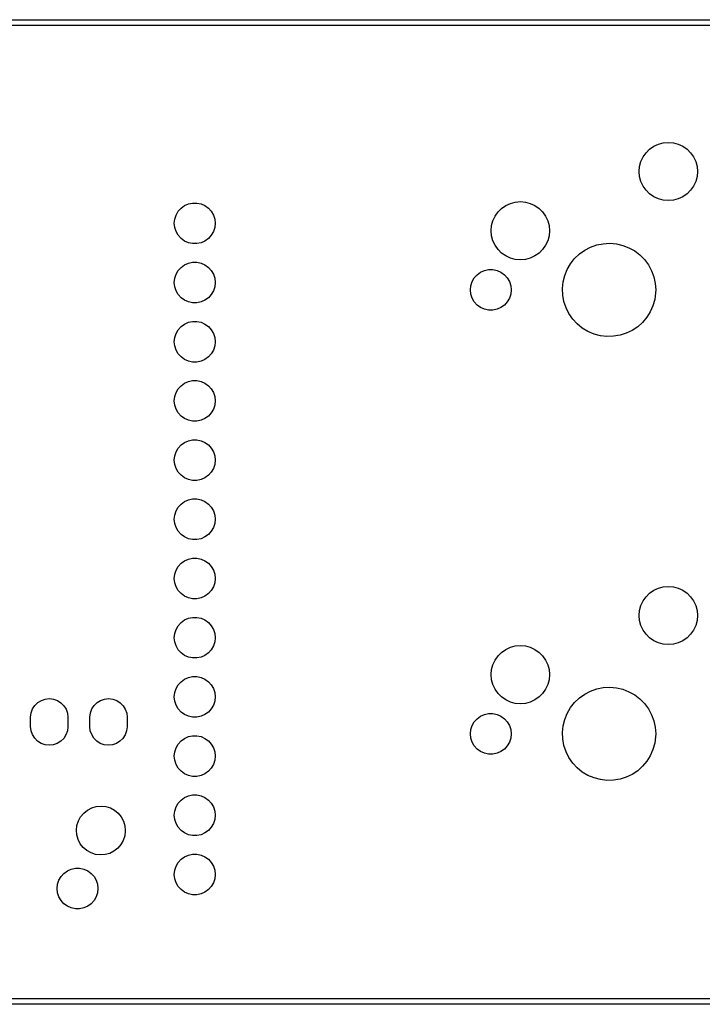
# Model space of a CAD drawing. Extents: x 93 to 214, y -121 to -79.
# Tile 3 of 4: x 154 to 183, y -121 to -79. Entities that reach past the tile are written whole.
import ezdxf

# ---------------------------------------------------------------- set-up
doc = ezdxf.new("R2010")
doc.units = 0
doc.layers.add('BLACK', color=7, linetype='CONTINUOUS')

msp = doc.modelspace()

# ---------------------------------------------------------------- linework, layer by layer
at = {"layer": 'BLACK', "linetype": 'CONTINUOUS'}
for p, q in [((98.5987, -79.1184), (208.599, -79.1184)), ((208.599, -79.3684), (98.5987, -79.3684)), ((180.918, -84.5509), (181.115, -84.4588)), ((181.115, -84.4588), (181.326, -84.4024)), ((181.326, -84.4024), (181.543, -84.3834)), ((181.543, -84.3834), (181.76, -84.4024)), ((181.76, -84.4024), (181.97, -84.4588)), ((181.97, -84.4588), (182.168, -84.5509)), ((180.46, -85.0084), (180.585, -84.83)), ((180.585, -84.83), (180.739, -84.6759)), ((180.739, -84.6759), (180.918, -84.5509)), ((182.168, -84.5509), (182.346, -84.6759)), ((182.346, -84.6759), (182.5, -84.83)), ((182.5, -84.83), (182.625, -85.0084)), ((180.312, -85.4164), (180.368, -85.2059)), ((180.368, -85.2059), (180.46, -85.0084)), ((182.625, -85.0084), (182.717, -85.2059)), ((182.717, -85.2059), (182.774, -85.4164)), ((180.293, -85.6334), (180.312, -85.4164)), ((180.312, -85.8505), (180.293, -85.6334)), ((182.774, -85.4164), (182.793, -85.6334)), ((182.793, -85.6334), (182.774, -85.8505)), ((180.368, -86.061), (180.312, -85.8505)), ((180.46, -86.2584), (180.368, -86.061)), ((182.717, -86.061), (182.625, -86.2584)), ((182.774, -85.8505), (182.717, -86.061)), ((180.585, -86.4369), (180.46, -86.2584)), ((180.739, -86.591), (180.585, -86.4369)), ((180.918, -86.716), (180.739, -86.591)), ((182.346, -86.591), (182.168, -86.716)), ((182.5, -86.4369), (182.346, -86.591)), ((182.625, -86.2584), (182.5, -86.4369)), ((160.785, -87.097), (160.952, -87.0225)), ((160.952, -87.0225), (161.131, -86.9844)), ((161.131, -86.9844), (161.314, -86.9844)), ((161.314, -86.9844), (161.494, -87.0225)), ((161.494, -87.0225), (161.661, -87.097)), ((174.568, -87.0909), (174.765, -86.9988)), ((174.765, -86.9988), (174.976, -86.9424)), ((174.976, -86.9424), (175.193, -86.9234)), ((175.193, -86.9234), (175.41, -86.9424)), ((175.41, -86.9424), (175.62, -86.9988)), ((175.62, -86.9988), (175.818, -87.0909)), ((181.115, -86.8081), (180.918, -86.716)), ((181.326, -86.8644), (181.115, -86.8081)), ((181.543, -86.8834), (181.326, -86.8644)), ((181.76, -86.8644), (181.543, -86.8834)), ((181.97, -86.8081), (181.76, -86.8644)), ((182.168, -86.716), (181.97, -86.8081)), ((160.422, -87.4995), (160.514, -87.3409)), ((160.514, -87.3409), (160.636, -87.2047)), ((160.636, -87.2047), (160.785, -87.097)), ((161.661, -87.097), (161.809, -87.2047)), ((161.809, -87.2047), (161.932, -87.3409)), ((161.932, -87.3409), (162.023, -87.4995)), ((174.11, -87.5484), (174.235, -87.37)), ((174.235, -87.37), (174.389, -87.2159)), ((174.389, -87.2159), (174.568, -87.0909)), ((175.818, -87.0909), (175.996, -87.2159)), ((175.996, -87.2159), (176.15, -87.37)), ((176.15, -87.37), (176.275, -87.5484)), ((160.347, -87.8559), (160.366, -87.6737)), ((160.366, -88.0381), (160.347, -87.8559)), ((160.366, -87.6737), (160.422, -87.4995)), ((162.023, -87.4995), (162.08, -87.6737)), ((162.08, -87.6737), (162.099, -87.8559)), ((162.099, -87.8559), (162.08, -88.0381)), ((173.962, -87.9564), (174.018, -87.7459)), ((174.018, -87.7459), (174.11, -87.5484)), ((176.275, -87.5484), (176.367, -87.7459)), ((176.367, -87.7459), (176.424, -87.9564)), ((160.422, -88.2124), (160.366, -88.0381)), ((160.514, -88.371), (160.422, -88.2124)), ((162.023, -88.2124), (161.932, -88.371)), ((162.08, -88.0381), (162.023, -88.2124)), ((173.943, -88.1734), (173.962, -87.9564)), ((173.962, -88.3905), (173.943, -88.1734)), ((176.424, -87.9564), (176.443, -88.1734)), ((176.443, -88.1734), (176.424, -88.3905)), ((160.636, -88.5072), (160.514, -88.371)), ((160.785, -88.6148), (160.636, -88.5072)), ((160.952, -88.6893), (160.785, -88.6148)), ((161.131, -88.7274), (160.952, -88.6893)), ((161.494, -88.6893), (161.314, -88.7274)), ((161.661, -88.6148), (161.494, -88.6893)), ((161.809, -88.5072), (161.661, -88.6148)), ((161.932, -88.371), (161.809, -88.5072)), ((174.018, -88.601), (173.962, -88.3905)), ((174.11, -88.7984), (174.018, -88.601)), ((176.367, -88.601), (176.275, -88.7984)), ((176.424, -88.3905), (176.367, -88.601)), ((178.752, -88.7292), (179.034, -88.7137)), ((179.034, -88.7137), (179.316, -88.7381)), ((161.314, -88.7274), (161.131, -88.7274)), ((174.235, -88.9769), (174.11, -88.7984)), ((174.389, -89.131), (174.235, -88.9769)), ((174.568, -89.256), (174.389, -89.131)), ((175.996, -89.131), (175.818, -89.256)), ((176.15, -88.9769), (175.996, -89.131)), ((176.275, -88.7984), (176.15, -88.9769)), ((177.728, -89.1724), (177.958, -89.0082)), ((177.958, -89.0082), (178.209, -88.8779)), ((178.209, -88.8779), (178.475, -88.7843)), ((178.475, -88.7843), (178.752, -88.7292)), ((179.316, -88.7381), (179.591, -88.8019)), ((179.591, -88.8019), (179.854, -88.9038)), ((179.854, -88.9038), (180.101, -89.0418)), ((180.101, -89.0418), (180.325, -89.2132)), ((160.785, -89.637), (160.952, -89.5625)), ((160.952, -89.5625), (161.131, -89.5244)), ((161.131, -89.5244), (161.314, -89.5244)), ((161.314, -89.5244), (161.494, -89.5625)), ((161.494, -89.5625), (161.661, -89.637)), ((174.765, -89.3481), (174.568, -89.256)), ((174.976, -89.4044), (174.765, -89.3481)), ((175.193, -89.4234), (174.976, -89.4044)), ((175.41, -89.4044), (175.193, -89.4234)), ((175.62, -89.3481), (175.41, -89.4044)), ((175.818, -89.256), (175.62, -89.3481)), ((177.349, -89.5893), (177.524, -89.3674)), ((177.524, -89.3674), (177.728, -89.1724)), ((180.325, -89.2132), (180.524, -89.4145)), ((180.524, -89.4145), (180.691, -89.6418)), ((160.422, -90.0395), (160.514, -89.8809)), ((160.514, -89.8809), (160.636, -89.7447)), ((160.636, -89.7447), (160.785, -89.637)), ((161.661, -89.637), (161.809, -89.7447)), ((161.809, -89.7447), (161.932, -89.8809)), ((161.932, -89.8809), (162.023, -90.0395)), ((173.337, -90.0632), (173.485, -89.9557)), ((173.485, -89.9557), (173.652, -89.8813)), ((173.652, -89.8813), (173.831, -89.8432)), ((173.831, -89.8432), (174.014, -89.8432)), ((174.014, -89.8432), (174.193, -89.8813)), ((174.193, -89.8813), (174.36, -89.9557)), ((174.36, -89.9557), (174.508, -90.0632)), ((177.101, -90.0954), (177.207, -89.8336)), ((177.207, -89.8336), (177.349, -89.5893)), ((180.691, -89.6418), (180.826, -89.8904)), ((180.826, -89.8904), (180.923, -90.1555)), ((160.347, -90.3959), (160.366, -90.2137)), ((160.366, -90.5781), (160.347, -90.3959)), ((160.366, -90.2137), (160.422, -90.0395)), ((162.023, -90.0395), (162.08, -90.2137)), ((162.08, -90.2137), (162.099, -90.3959)), ((162.099, -90.3959), (162.08, -90.5781)), ((173.067, -90.5315), (173.123, -90.3575)), ((173.123, -90.3575), (173.215, -90.1991)), ((173.215, -90.1991), (173.337, -90.0632)), ((174.508, -90.0632), (174.631, -90.1991)), ((174.631, -90.1991), (174.722, -90.3575)), ((174.722, -90.3575), (174.779, -90.5315)), ((177.004, -90.6506), (177.033, -90.3696)), ((177.033, -90.3696), (177.101, -90.0954)), ((180.923, -90.1555), (180.983, -90.4316)), ((160.422, -90.7524), (160.366, -90.5781)), ((160.514, -90.911), (160.422, -90.7524)), ((162.023, -90.7524), (161.932, -90.911)), ((162.08, -90.5781), (162.023, -90.7524)), ((173.048, -90.7134), (173.067, -90.5315)), ((173.067, -90.8954), (173.048, -90.7134)), ((174.779, -90.5315), (174.798, -90.7134)), ((174.798, -90.7134), (174.779, -90.8954)), ((177.015, -90.9329), (177.004, -90.6506)), ((180.983, -90.4316), (181.003, -90.7134)), ((181.003, -90.7134), (180.999, -90.839)), ((160.636, -91.0472), (160.514, -90.911)), ((160.785, -91.1548), (160.636, -91.0472)), ((160.952, -91.2293), (160.785, -91.1548)), ((161.131, -91.2674), (160.952, -91.2293)), ((161.494, -91.2293), (161.314, -91.2674)), ((161.661, -91.1548), (161.494, -91.2293)), ((161.809, -91.0472), (161.661, -91.1548)), ((161.932, -90.911), (161.809, -91.0472)), ((173.123, -91.0693), (173.067, -90.8954)), ((173.215, -91.2278), (173.123, -91.0693)), ((173.337, -91.3637), (173.215, -91.2278)), ((174.631, -91.2278), (174.508, -91.3637)), ((174.722, -91.0693), (174.631, -91.2278)), ((174.779, -90.8954), (174.722, -91.0693)), ((177.066, -91.2108), (177.015, -90.9329)), ((177.155, -91.4788), (177.066, -91.2108)), ((180.961, -91.119), (180.885, -91.3909)), ((180.999, -90.839), (180.961, -91.119)), ((161.314, -91.2674), (161.131, -91.2674)), ((173.485, -91.4712), (173.337, -91.3637)), ((173.652, -91.5456), (173.485, -91.4712)), ((173.831, -91.5836), (173.652, -91.5456)), ((174.014, -91.5836), (173.831, -91.5836)), ((174.193, -91.5456), (174.014, -91.5836)), ((174.36, -91.4712), (174.193, -91.5456)), ((174.508, -91.3637), (174.36, -91.4712)), ((177.281, -91.7315), (177.155, -91.4788)), ((180.77, -91.6493), (180.621, -91.889)), ((180.885, -91.3909), (180.77, -91.6493)), ((160.785, -92.177), (160.952, -92.1025)), ((160.952, -92.1025), (161.131, -92.0644)), ((161.131, -92.0644), (161.314, -92.0644)), ((161.314, -92.0644), (161.494, -92.1025)), ((161.494, -92.1025), (161.661, -92.177)), ((177.442, -91.9639), (177.281, -91.7315)), ((177.634, -92.1714), (177.442, -91.9639)), ((180.621, -91.889), (180.439, -92.1053)), ((160.422, -92.5795), (160.514, -92.4209)), ((160.514, -92.4209), (160.636, -92.2847)), ((160.636, -92.2847), (160.785, -92.177)), ((161.661, -92.177), (161.809, -92.2847)), ((161.809, -92.2847), (161.932, -92.4209)), ((161.932, -92.4209), (162.023, -92.5795)), ((177.853, -92.3497), (177.634, -92.1714)), ((178.095, -92.4955), (177.853, -92.3497)), ((178.355, -92.6056), (178.095, -92.4955)), ((179.994, -92.4507), (179.739, -92.573)), ((180.229, -92.2937), (179.994, -92.4507)), ((180.439, -92.1053), (180.229, -92.2937)), ((160.347, -92.9359), (160.366, -92.7537)), ((160.366, -93.1181), (160.347, -92.9359)), ((160.366, -92.7537), (160.422, -92.5795)), ((162.023, -92.5795), (162.08, -92.7537)), ((162.08, -92.7537), (162.099, -92.9359)), ((162.099, -92.9359), (162.08, -93.1181)), ((178.628, -92.678), (178.355, -92.6056)), ((178.909, -92.7112), (178.628, -92.678)), ((179.191, -92.7046), (178.909, -92.7112)), ((179.47, -92.6582), (179.191, -92.7046)), ((179.739, -92.573), (179.47, -92.6582)), ((160.422, -93.2924), (160.366, -93.1181)), ((160.514, -93.451), (160.422, -93.2924)), ((162.023, -93.2924), (161.932, -93.451)), ((162.08, -93.1181), (162.023, -93.2924)), ((160.636, -93.5872), (160.514, -93.451)), ((160.785, -93.6948), (160.636, -93.5872)), ((160.952, -93.7693), (160.785, -93.6948)), ((161.131, -93.8074), (160.952, -93.7693)), ((161.494, -93.7693), (161.314, -93.8074)), ((161.661, -93.6948), (161.494, -93.7693)), ((161.809, -93.5872), (161.661, -93.6948)), ((161.932, -93.451), (161.809, -93.5872)), ((161.314, -93.8074), (161.131, -93.8074)), ((160.952, -94.6425), (161.131, -94.6044)), ((161.131, -94.6044), (161.314, -94.6044)), ((161.314, -94.6044), (161.494, -94.6425)), ((160.422, -95.1195), (160.514, -94.9609)), ((160.514, -94.9609), (160.636, -94.8247)), ((160.636, -94.8247), (160.785, -94.717)), ((160.785, -94.717), (160.952, -94.6425)), ((161.494, -94.6425), (161.661, -94.717)), ((161.661, -94.717), (161.809, -94.8247)), ((161.809, -94.8247), (161.932, -94.9609)), ((161.932, -94.9609), (162.023, -95.1195)), ((160.347, -95.4759), (160.366, -95.2937)), ((160.366, -95.6581), (160.347, -95.4759)), ((160.366, -95.2937), (160.422, -95.1195)), ((162.023, -95.1195), (162.08, -95.2937)), ((162.08, -95.2937), (162.099, -95.4759)), ((162.099, -95.4759), (162.08, -95.6581)), ((160.422, -95.8324), (160.366, -95.6581)), ((160.514, -95.991), (160.422, -95.8324)), ((162.023, -95.8324), (161.932, -95.991)), ((162.08, -95.6581), (162.023, -95.8324)), ((160.636, -96.1272), (160.514, -95.991)), ((160.785, -96.2348), (160.636, -96.1272)), ((160.952, -96.3093), (160.785, -96.2348)), ((161.131, -96.3474), (160.952, -96.3093)), ((161.494, -96.3093), (161.314, -96.3474)), ((161.661, -96.2348), (161.494, -96.3093)), ((161.809, -96.1272), (161.661, -96.2348)), ((161.932, -95.991), (161.809, -96.1272)), ((161.314, -96.3474), (161.131, -96.3474)), ((160.952, -97.1825), (161.131, -97.1444)), ((161.131, -97.1444), (161.314, -97.1444)), ((161.314, -97.1444), (161.494, -97.1825)), ((160.422, -97.6595), (160.514, -97.5009)), ((160.514, -97.5009), (160.636, -97.3647)), ((160.636, -97.3647), (160.785, -97.257)), ((160.785, -97.257), (160.952, -97.1825)), ((161.494, -97.1825), (161.661, -97.257)), ((161.661, -97.257), (161.809, -97.3647)), ((161.809, -97.3647), (161.932, -97.5009)), ((161.932, -97.5009), (162.023, -97.6595)), ((160.347, -98.0159), (160.366, -97.8337)), ((160.366, -98.1981), (160.347, -98.0159)), ((160.366, -97.8337), (160.422, -97.6595)), ((162.023, -97.6595), (162.08, -97.8337)), ((162.08, -97.8337), (162.099, -98.0159)), ((162.099, -98.0159), (162.08, -98.1981)), ((160.422, -98.3724), (160.366, -98.1981)), ((160.514, -98.531), (160.422, -98.3724)), ((162.023, -98.3724), (161.932, -98.531)), ((162.08, -98.1981), (162.023, -98.3724)), ((160.636, -98.6672), (160.514, -98.531)), ((160.785, -98.7748), (160.636, -98.6672)), ((160.952, -98.8494), (160.785, -98.7748)), ((161.131, -98.8874), (160.952, -98.8494)), ((161.494, -98.8494), (161.314, -98.8874)), ((161.661, -98.7748), (161.494, -98.8494)), ((161.809, -98.6672), (161.661, -98.7748)), ((161.932, -98.531), (161.809, -98.6672)), ((161.314, -98.8874), (161.131, -98.8874)), ((160.952, -99.7225), (161.131, -99.6844)), ((161.131, -99.6844), (161.314, -99.6844)), ((161.314, -99.6844), (161.494, -99.7225)), ((160.422, -100.2), (160.514, -100.041)), ((160.514, -100.041), (160.636, -99.9047)), ((160.636, -99.9047), (160.785, -99.797)), ((160.785, -99.797), (160.952, -99.7225)), ((161.494, -99.7225), (161.661, -99.797)), ((161.661, -99.797), (161.809, -99.9047)), ((161.809, -99.9047), (161.932, -100.041)), ((161.932, -100.041), (162.023, -100.2)), ((160.347, -100.556), (160.366, -100.374)), ((160.366, -100.374), (160.422, -100.2)), ((162.023, -100.2), (162.08, -100.374)), ((162.08, -100.374), (162.099, -100.556)), ((160.366, -100.738), (160.347, -100.556)), ((160.422, -100.912), (160.366, -100.738)), ((160.514, -101.071), (160.422, -100.912)), ((162.023, -100.912), (161.932, -101.071)), ((162.08, -100.738), (162.023, -100.912)), ((162.099, -100.556), (162.08, -100.738)), ((160.636, -101.207), (160.514, -101.071)), ((160.785, -101.315), (160.636, -101.207)), ((160.952, -101.389), (160.785, -101.315)), ((161.131, -101.427), (160.952, -101.389)), ((161.494, -101.389), (161.314, -101.427)), ((161.661, -101.315), (161.494, -101.389)), ((161.809, -101.207), (161.661, -101.315)), ((161.932, -101.071), (161.809, -101.207)), ((161.314, -101.427), (161.131, -101.427)), ((160.952, -102.263), (161.131, -102.224)), ((161.131, -102.224), (161.314, -102.224)), ((161.314, -102.224), (161.494, -102.263)), ((160.422, -102.74), (160.514, -102.581)), ((160.514, -102.581), (160.636, -102.445)), ((160.636, -102.445), (160.785, -102.337)), ((160.785, -102.337), (160.952, -102.263)), ((161.494, -102.263), (161.661, -102.337)), ((161.661, -102.337), (161.809, -102.445)), ((161.809, -102.445), (161.932, -102.581)), ((161.932, -102.581), (162.023, -102.74)), ((160.347, -103.096), (160.366, -102.914)), ((160.366, -102.914), (160.422, -102.74)), ((162.023, -102.74), (162.08, -102.914)), ((162.08, -102.914), (162.099, -103.096)), ((160.366, -103.278), (160.347, -103.096)), ((160.422, -103.452), (160.366, -103.278)), ((160.514, -103.611), (160.422, -103.452)), ((162.023, -103.452), (161.932, -103.611)), ((162.08, -103.278), (162.023, -103.452)), ((162.099, -103.096), (162.08, -103.278)), ((180.918, -103.601), (181.115, -103.509)), ((181.115, -103.509), (181.326, -103.452)), ((181.326, -103.452), (181.543, -103.433)), ((181.543, -103.433), (181.76, -103.452)), ((181.76, -103.452), (181.97, -103.509)), ((181.97, -103.509), (182.168, -103.601)), ((160.636, -103.747), (160.514, -103.611)), ((160.785, -103.855), (160.636, -103.747)), ((160.952, -103.929), (160.785, -103.855)), ((161.131, -103.967), (160.952, -103.929)), ((161.494, -103.929), (161.314, -103.967)), ((161.661, -103.855), (161.494, -103.929)), ((161.809, -103.747), (161.661, -103.855)), ((161.932, -103.611), (161.809, -103.747)), ((180.46, -104.058), (180.585, -103.88)), ((180.585, -103.88), (180.739, -103.726)), ((180.739, -103.726), (180.918, -103.601)), ((182.168, -103.601), (182.346, -103.726)), ((182.346, -103.726), (182.5, -103.88)), ((182.5, -103.88), (182.625, -104.058)), ((161.314, -103.967), (161.131, -103.967)), ((180.312, -104.466), (180.368, -104.256)), ((180.368, -104.256), (180.46, -104.058)), ((182.625, -104.058), (182.717, -104.256)), ((182.717, -104.256), (182.774, -104.466)), ((160.952, -104.803), (161.131, -104.764)), ((161.131, -104.764), (161.314, -104.764)), ((161.314, -104.764), (161.494, -104.803)), ((180.293, -104.683), (180.312, -104.466)), ((180.312, -104.9), (180.293, -104.683)), ((182.774, -104.466), (182.793, -104.683)), ((182.793, -104.683), (182.774, -104.9)), ((160.422, -105.28), (160.514, -105.121)), ((160.514, -105.121), (160.636, -104.985)), ((160.636, -104.985), (160.785, -104.877)), ((160.785, -104.877), (160.952, -104.803)), ((161.494, -104.803), (161.661, -104.877)), ((161.661, -104.877), (161.809, -104.985)), ((161.809, -104.985), (161.932, -105.121)), ((161.932, -105.121), (162.023, -105.28)), ((180.368, -105.111), (180.312, -104.9)), ((180.46, -105.308), (180.368, -105.111)), ((182.717, -105.111), (182.625, -105.308)), ((182.774, -104.9), (182.717, -105.111)), ((160.347, -105.636), (160.366, -105.454)), ((160.366, -105.454), (160.422, -105.28)), ((162.023, -105.28), (162.08, -105.454)), ((162.08, -105.454), (162.099, -105.636)), ((180.585, -105.487), (180.46, -105.308)), ((180.739, -105.641), (180.585, -105.487)), ((182.5, -105.487), (182.346, -105.641)), ((182.625, -105.308), (182.5, -105.487)), ((160.366, -105.818), (160.347, -105.636)), ((160.422, -105.992), (160.366, -105.818)), ((160.514, -106.151), (160.422, -105.992)), ((162.023, -105.992), (161.932, -106.151)), ((162.08, -105.818), (162.023, -105.992)), ((162.099, -105.636), (162.08, -105.818)), ((174.765, -106.049), (174.976, -105.992)), ((174.976, -105.992), (175.193, -105.973)), ((175.193, -105.973), (175.41, -105.992)), ((175.41, -105.992), (175.62, -106.049)), ((180.918, -105.766), (180.739, -105.641)), ((181.115, -105.858), (180.918, -105.766)), ((181.326, -105.914), (181.115, -105.858)), ((181.543, -105.933), (181.326, -105.914)), ((181.76, -105.914), (181.543, -105.933)), ((181.97, -105.858), (181.76, -105.914)), ((182.168, -105.766), (181.97, -105.858)), ((182.346, -105.641), (182.168, -105.766)), ((160.636, -106.287), (160.514, -106.151)), ((160.785, -106.395), (160.636, -106.287)), ((160.952, -106.469), (160.785, -106.395)), ((161.661, -106.395), (161.494, -106.469)), ((161.809, -106.287), (161.661, -106.395)), ((161.932, -106.151), (161.809, -106.287)), ((174.11, -106.598), (174.235, -106.42)), ((174.235, -106.42), (174.389, -106.266)), ((174.389, -106.266), (174.568, -106.141)), ((174.568, -106.141), (174.765, -106.049)), ((175.62, -106.049), (175.818, -106.141)), ((175.818, -106.141), (175.996, -106.266)), ((175.996, -106.266), (176.15, -106.42)), ((176.15, -106.42), (176.275, -106.598)), ((161.131, -106.507), (160.952, -106.469)), ((161.314, -106.507), (161.131, -106.507)), ((161.494, -106.469), (161.314, -106.507)), ((173.962, -107.006), (174.018, -106.796)), ((174.018, -106.796), (174.11, -106.598)), ((176.275, -106.598), (176.367, -106.796)), ((176.367, -106.796), (176.424, -107.006)), ((160.952, -107.343), (161.131, -107.304)), ((161.131, -107.304), (161.314, -107.304)), ((161.314, -107.304), (161.494, -107.343)), ((173.943, -107.223), (173.962, -107.006)), ((173.962, -107.44), (173.943, -107.223)), ((176.424, -107.006), (176.443, -107.223)), ((176.443, -107.223), (176.424, -107.44)), ((160.422, -107.82), (160.514, -107.661)), ((160.514, -107.661), (160.636, -107.525)), ((160.636, -107.525), (160.785, -107.417)), ((160.785, -107.417), (160.952, -107.343)), ((161.494, -107.343), (161.661, -107.417)), ((161.661, -107.417), (161.809, -107.525)), ((161.809, -107.525), (161.932, -107.661)), ((161.932, -107.661), (162.023, -107.82)), ((174.018, -107.651), (173.962, -107.44)), ((174.11, -107.848), (174.018, -107.651)), ((176.367, -107.651), (176.275, -107.848)), ((176.424, -107.44), (176.367, -107.651)), ((160.347, -108.176), (160.366, -107.994)), ((160.366, -107.994), (160.422, -107.82)), ((162.023, -107.82), (162.08, -107.994)), ((162.08, -107.994), (162.099, -108.176)), ((174.235, -108.027), (174.11, -107.848)), ((174.389, -108.181), (174.235, -108.027)), ((176.15, -108.027), (175.996, -108.181)), ((176.275, -107.848), (176.15, -108.027)), ((177.728, -108.222), (177.958, -108.058)), ((177.958, -108.058), (178.209, -107.928)), ((178.209, -107.928), (178.475, -107.834)), ((178.475, -107.834), (178.752, -107.779)), ((178.752, -107.779), (179.034, -107.764)), ((179.034, -107.764), (179.316, -107.788)), ((179.316, -107.788), (179.591, -107.852)), ((179.591, -107.852), (179.854, -107.954)), ((179.854, -107.954), (180.101, -108.092)), ((180.101, -108.092), (180.325, -108.263)), ((154.266, -108.695), (154.363, -108.545)), ((154.363, -108.545), (154.49, -108.421)), ((154.49, -108.421), (154.642, -108.327)), ((154.642, -108.327), (154.811, -108.27)), ((154.811, -108.27), (154.988, -108.251)), ((154.988, -108.251), (155.165, -108.272)), ((155.165, -108.272), (155.334, -108.332)), ((155.334, -108.332), (155.484, -108.427)), ((155.484, -108.427), (155.61, -108.554)), ((155.61, -108.554), (155.704, -108.705)), ((156.806, -108.695), (156.903, -108.545)), ((156.903, -108.545), (157.03, -108.421)), ((157.03, -108.421), (157.182, -108.327)), ((157.182, -108.327), (157.351, -108.27)), ((157.351, -108.27), (157.528, -108.251)), ((157.528, -108.251), (157.705, -108.272)), ((157.705, -108.272), (157.874, -108.332)), ((157.874, -108.332), (158.024, -108.427)), ((158.024, -108.427), (158.15, -108.554)), ((158.15, -108.554), (158.244, -108.705)), ((160.366, -108.358), (160.347, -108.176)), ((160.422, -108.532), (160.366, -108.358)), ((160.514, -108.691), (160.422, -108.532)), ((162.023, -108.532), (161.932, -108.691)), ((162.08, -108.358), (162.023, -108.532)), ((162.099, -108.176), (162.08, -108.358)), ((174.568, -108.306), (174.389, -108.181)), ((174.765, -108.398), (174.568, -108.306)), ((174.976, -108.454), (174.765, -108.398)), ((175.193, -108.473), (174.976, -108.454)), ((175.41, -108.454), (175.193, -108.473)), ((175.62, -108.398), (175.41, -108.454)), ((175.818, -108.306), (175.62, -108.398)), ((175.996, -108.181), (175.818, -108.306)), ((177.349, -108.639), (177.524, -108.417)), ((177.524, -108.417), (177.728, -108.222)), ((180.325, -108.263), (180.524, -108.465)), ((180.524, -108.465), (180.691, -108.692)), ((154.183, -109.04), (154.205, -108.863)), ((154.205, -108.863), (154.266, -108.695)), ((155.704, -108.705), (155.763, -108.874)), ((155.763, -108.874), (155.783, -109.051)), ((156.723, -109.04), (156.745, -108.863)), ((156.745, -108.863), (156.806, -108.695)), ((158.244, -108.705), (158.303, -108.874)), ((158.303, -108.874), (158.323, -109.051)), ((160.636, -108.827), (160.514, -108.691)), ((160.785, -108.935), (160.636, -108.827)), ((160.952, -109.009), (160.785, -108.935)), ((161.661, -108.935), (161.494, -109.009)), ((161.809, -108.827), (161.661, -108.935)), ((161.932, -108.691), (161.809, -108.827)), ((173.485, -109.006), (173.652, -108.931)), ((173.652, -108.931), (173.831, -108.893)), ((173.831, -108.893), (174.014, -108.893)), ((174.014, -108.893), (174.193, -108.931)), ((174.193, -108.931), (174.36, -109.006)), ((177.101, -109.145), (177.207, -108.884)), ((177.207, -108.884), (177.349, -108.639)), ((180.691, -108.692), (180.826, -108.94)), ((180.826, -108.94), (180.923, -109.205)), ((154.183, -109.051), (154.183, -109.04)), ((154.183, -109.451), (154.183, -109.051)), ((155.783, -109.051), (155.783, -109.451)), ((156.723, -109.051), (156.723, -109.04)), ((156.723, -109.451), (156.723, -109.051)), ((158.323, -109.051), (158.323, -109.451)), ((161.131, -109.047), (160.952, -109.009)), ((161.314, -109.047), (161.131, -109.047)), ((161.494, -109.009), (161.314, -109.047)), ((173.067, -109.582), (173.123, -109.408)), ((173.123, -109.408), (173.215, -109.249)), ((173.215, -109.249), (173.337, -109.113)), ((173.337, -109.113), (173.485, -109.006)), ((174.36, -109.006), (174.508, -109.113)), ((174.508, -109.113), (174.631, -109.249)), ((174.631, -109.249), (174.722, -109.408)), ((174.722, -109.408), (174.779, -109.582)), ((177.004, -109.701), (177.033, -109.42)), ((177.033, -109.42), (177.101, -109.145)), ((180.923, -109.205), (180.983, -109.482)), ((154.203, -109.628), (154.183, -109.451)), ((154.261, -109.797), (154.203, -109.628)), ((154.356, -109.948), (154.261, -109.797)), ((155.699, -109.807), (155.603, -109.957)), ((155.76, -109.639), (155.699, -109.807)), ((155.783, -109.462), (155.76, -109.639)), ((155.783, -109.451), (155.783, -109.462)), ((156.743, -109.628), (156.723, -109.451)), ((156.801, -109.797), (156.743, -109.628)), ((156.896, -109.948), (156.801, -109.797)), ((158.239, -109.807), (158.143, -109.957)), ((158.3, -109.639), (158.239, -109.807)), ((158.323, -109.462), (158.3, -109.639)), ((158.323, -109.451), (158.323, -109.462)), ((160.952, -109.883), (161.131, -109.844)), ((161.131, -109.844), (161.314, -109.844)), ((161.314, -109.844), (161.494, -109.883)), ((173.048, -109.763), (173.067, -109.582)), ((173.067, -109.945), (173.048, -109.763)), ((174.779, -109.582), (174.798, -109.763)), ((174.798, -109.763), (174.779, -109.945)), ((177.015, -109.983), (177.004, -109.701)), ((180.983, -109.482), (181.003, -109.763)), ((181.003, -109.763), (180.999, -109.889)), ((154.482, -110.074), (154.356, -109.948)), ((154.632, -110.17), (154.482, -110.074)), ((154.8, -110.23), (154.632, -110.17)), ((154.977, -110.251), (154.8, -110.23)), ((155.155, -110.232), (154.977, -110.251)), ((155.323, -110.175), (155.155, -110.232)), ((155.475, -110.081), (155.323, -110.175)), ((155.603, -109.957), (155.475, -110.081)), ((157.022, -110.074), (156.896, -109.948)), ((157.172, -110.17), (157.022, -110.074)), ((157.34, -110.23), (157.172, -110.17)), ((157.517, -110.251), (157.34, -110.23)), ((157.695, -110.232), (157.517, -110.251)), ((157.863, -110.175), (157.695, -110.232)), ((158.015, -110.081), (157.863, -110.175)), ((158.143, -109.957), (158.015, -110.081)), ((160.422, -110.36), (160.514, -110.201)), ((160.514, -110.201), (160.636, -110.065)), ((160.636, -110.065), (160.785, -109.957)), ((160.785, -109.957), (160.952, -109.883)), ((161.494, -109.883), (161.661, -109.957)), ((161.661, -109.957), (161.809, -110.065)), ((161.809, -110.065), (161.932, -110.201)), ((161.932, -110.201), (162.023, -110.36)), ((173.123, -110.119), (173.067, -109.945)), ((173.215, -110.278), (173.123, -110.119)), ((174.722, -110.119), (174.631, -110.278)), ((174.779, -109.945), (174.722, -110.119)), ((177.066, -110.261), (177.015, -109.983)), ((177.155, -110.529), (177.066, -110.261)), ((180.961, -110.169), (180.885, -110.441)), ((180.999, -109.889), (180.961, -110.169)), ((160.347, -110.716), (160.366, -110.534)), ((160.366, -110.534), (160.422, -110.36)), ((162.023, -110.36), (162.08, -110.534)), ((162.08, -110.534), (162.099, -110.716)), ((173.337, -110.414), (173.215, -110.278)), ((173.485, -110.521), (173.337, -110.414)), ((173.652, -110.596), (173.485, -110.521)), ((173.831, -110.634), (173.652, -110.596)), ((174.014, -110.634), (173.831, -110.634)), ((174.193, -110.596), (174.014, -110.634)), ((174.36, -110.521), (174.193, -110.596)), ((174.508, -110.414), (174.36, -110.521)), ((174.631, -110.278), (174.508, -110.414)), ((177.281, -110.782), (177.155, -110.529)), ((180.885, -110.441), (180.77, -110.699)), ((160.366, -110.898), (160.347, -110.716)), ((160.422, -111.072), (160.366, -110.898)), ((160.514, -111.231), (160.422, -111.072)), ((162.023, -111.072), (161.932, -111.231)), ((162.08, -110.898), (162.023, -111.072)), ((162.099, -110.716), (162.08, -110.898)), ((177.442, -111.014), (177.281, -110.782)), ((177.634, -111.221), (177.442, -111.014)), ((180.621, -110.939), (180.439, -111.155)), ((180.77, -110.699), (180.621, -110.939)), ((160.636, -111.367), (160.514, -111.231)), ((160.785, -111.475), (160.636, -111.367)), ((160.952, -111.549), (160.785, -111.475)), ((161.661, -111.475), (161.494, -111.549)), ((161.809, -111.367), (161.661, -111.475)), ((161.932, -111.231), (161.809, -111.367)), ((177.853, -111.4), (177.634, -111.221)), ((178.095, -111.545), (177.853, -111.4)), ((179.994, -111.501), (179.739, -111.623)), ((180.229, -111.344), (179.994, -111.501)), ((180.439, -111.155), (180.229, -111.344)), ((161.131, -111.587), (160.952, -111.549)), ((161.314, -111.587), (161.131, -111.587)), ((161.494, -111.549), (161.314, -111.587)), ((178.355, -111.656), (178.095, -111.545)), ((178.628, -111.728), (178.355, -111.656)), ((178.909, -111.761), (178.628, -111.728)), ((179.191, -111.755), (178.909, -111.761)), ((179.47, -111.708), (179.191, -111.755)), ((179.739, -111.623), (179.47, -111.708)), ((160.422, -112.9), (160.514, -112.741)), ((160.514, -112.741), (160.636, -112.605)), ((160.636, -112.605), (160.785, -112.497)), ((160.785, -112.497), (160.952, -112.423)), ((160.952, -112.423), (161.131, -112.384)), ((161.131, -112.384), (161.314, -112.384)), ((161.314, -112.384), (161.494, -112.423)), ((161.494, -112.423), (161.661, -112.497)), ((161.661, -112.497), (161.809, -112.605)), ((161.809, -112.605), (161.932, -112.741)), ((161.932, -112.741), (162.023, -112.9)), ((156.329, -113.318), (156.46, -113.161)), ((156.46, -113.161), (156.62, -113.032)), ((156.62, -113.032), (156.802, -112.937)), ((156.802, -112.937), (156.998, -112.88)), ((156.998, -112.88), (157.202, -112.861)), ((157.202, -112.861), (157.406, -112.882)), ((157.406, -112.882), (157.602, -112.943)), ((157.602, -112.943), (157.782, -113.04)), ((157.782, -113.04), (157.94, -113.171)), ((157.94, -113.171), (158.07, -113.33)), ((160.347, -113.256), (160.366, -113.074)), ((160.366, -113.074), (160.422, -112.9)), ((162.023, -112.9), (162.08, -113.074)), ((162.08, -113.074), (162.099, -113.256)), ((156.168, -113.693), (156.23, -113.497)), ((156.23, -113.497), (156.329, -113.318)), ((158.07, -113.33), (158.166, -113.511)), ((158.166, -113.511), (158.225, -113.707)), ((160.366, -113.438), (160.347, -113.256)), ((160.422, -113.612), (160.366, -113.438)), ((160.514, -113.771), (160.422, -113.612)), ((162.023, -113.612), (161.932, -113.771)), ((162.08, -113.438), (162.023, -113.612)), ((162.099, -113.256), (162.08, -113.438)), ((156.145, -113.896), (156.168, -113.693)), ((156.162, -114.1), (156.145, -113.896)), ((158.245, -113.94), (158.219, -114.144)), ((158.225, -113.707), (158.245, -113.911)), ((158.245, -113.911), (158.245, -113.94)), ((160.636, -113.907), (160.514, -113.771)), ((160.785, -114.015), (160.636, -113.907)), ((160.952, -114.089), (160.785, -114.015)), ((161.661, -114.015), (161.494, -114.089)), ((161.809, -113.907), (161.661, -114.015)), ((161.932, -113.771), (161.809, -113.907)), ((156.219, -114.297), (156.162, -114.1)), ((156.312, -114.48), (156.219, -114.297)), ((156.44, -114.64), (156.312, -114.48)), ((158.154, -114.338), (158.053, -114.516)), ((158.219, -114.144), (158.154, -114.338)), ((161.131, -114.127), (160.952, -114.089)), ((161.314, -114.127), (161.131, -114.127)), ((161.494, -114.089), (161.314, -114.127)), ((156.596, -114.773), (156.44, -114.64)), ((156.775, -114.873), (156.596, -114.773)), ((156.97, -114.936), (156.775, -114.873)), ((157.575, -114.89), (157.377, -114.945)), ((157.758, -114.797), (157.575, -114.89)), ((157.919, -114.671), (157.758, -114.797)), ((158.053, -114.516), (157.919, -114.671)), ((157.173, -114.961), (156.97, -114.936)), ((157.377, -114.945), (157.173, -114.961)), ((160.422, -115.44), (160.514, -115.281)), ((160.514, -115.281), (160.636, -115.145)), ((160.636, -115.145), (160.785, -115.037)), ((160.785, -115.037), (160.952, -114.963)), ((160.952, -114.963), (161.131, -114.924)), ((161.131, -114.924), (161.314, -114.924)), ((161.314, -114.924), (161.494, -114.963)), ((161.494, -114.963), (161.661, -115.037)), ((161.661, -115.037), (161.809, -115.145)), ((161.809, -115.145), (161.932, -115.281)), ((161.932, -115.281), (162.023, -115.44)), ((155.487, -115.887), (155.61, -115.751)), ((155.61, -115.751), (155.757, -115.643)), ((155.757, -115.643), (155.925, -115.569)), ((155.925, -115.569), (156.104, -115.531)), ((156.104, -115.531), (156.286, -115.531)), ((156.286, -115.531), (156.465, -115.569)), ((156.465, -115.569), (156.632, -115.643)), ((156.632, -115.643), (156.78, -115.751)), ((156.78, -115.751), (156.903, -115.887)), ((160.347, -115.796), (160.366, -115.614)), ((160.366, -115.614), (160.422, -115.44)), ((162.023, -115.44), (162.08, -115.614)), ((162.08, -115.614), (162.099, -115.796)), ((155.339, -116.219), (155.396, -116.045)), ((155.396, -116.045), (155.487, -115.887)), ((156.903, -115.887), (156.994, -116.045)), ((156.994, -116.045), (157.051, -116.219)), ((160.366, -115.978), (160.347, -115.796)), ((160.422, -116.152), (160.366, -115.978)), ((160.514, -116.311), (160.422, -116.152)), ((162.023, -116.152), (161.932, -116.311)), ((162.08, -115.978), (162.023, -116.152)), ((162.099, -115.796), (162.08, -115.978)), ((155.32, -116.401), (155.339, -116.219)), ((155.339, -116.583), (155.32, -116.401)), ((155.396, -116.757), (155.339, -116.583)), ((157.051, -116.583), (156.994, -116.757)), ((157.051, -116.219), (157.07, -116.401)), ((157.07, -116.401), (157.051, -116.583)), ((160.636, -116.447), (160.514, -116.311)), ((160.785, -116.555), (160.636, -116.447)), ((160.952, -116.629), (160.785, -116.555)), ((161.661, -116.555), (161.494, -116.629)), ((161.809, -116.447), (161.661, -116.555)), ((161.932, -116.311), (161.809, -116.447)), ((155.487, -116.915), (155.396, -116.757)), ((155.61, -117.051), (155.487, -116.915)), ((156.903, -116.915), (156.78, -117.051)), ((156.994, -116.757), (156.903, -116.915)), ((161.131, -116.667), (160.952, -116.629)), ((161.314, -116.667), (161.131, -116.667)), ((161.494, -116.629), (161.314, -116.667)), ((155.757, -117.159), (155.61, -117.051)), ((155.925, -117.233), (155.757, -117.159)), ((156.104, -117.271), (155.925, -117.233)), ((156.286, -117.271), (156.104, -117.271)), ((156.465, -117.233), (156.286, -117.271)), ((156.632, -117.159), (156.465, -117.233)), ((156.78, -117.051), (156.632, -117.159)), ((98.5987, -121.118), (208.599, -121.118)), ((208.599, -121.368), (98.5987, -121.368))]:
    msp.add_line(p, q, dxfattribs=at)

doc.saveas('drawing.dxf')
